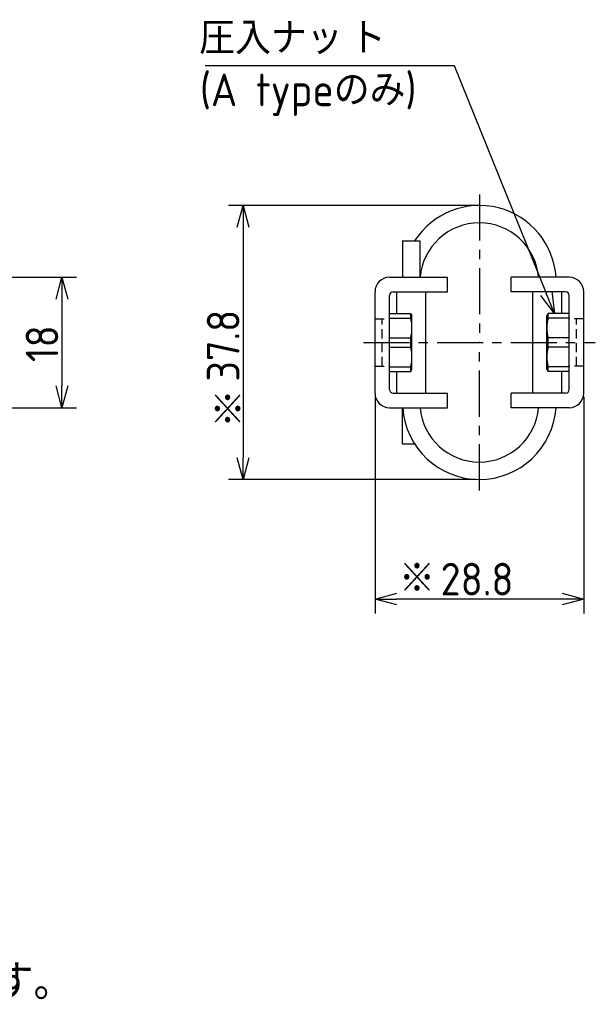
# Model space of a CAD drawing. Extents: x -73 to 309, y 149 to 285.
# Tile 11 of 11: x 229 to 309, y 149 to 285. Entities that reach past the tile are written whole.
import ezdxf

# ---------------------------------------------------------------- set-up
doc = ezdxf.new("R2010")
doc.units = 0
doc.header["$LTSCALE"] = 0.2
doc.linetypes.add('CENTER', pattern=[50.8, 31.75, -6.35, 6.35, -6.35])
doc.linetypes.add('HIDDEN', pattern=[9.525, 6.35, -3.175])
doc.layers.get('0').update_dxf_attribs({"linetype": 'CONTINUOUS'})
doc.layers.get('DEFPOINTS').update_dxf_attribs({"linetype": 'CONTINUOUS'})
doc.layers.add('18-0-CON', color=3, linetype='CONTINUOUS')
doc.layers.add('18-2-CEN', color=1, linetype='CENTER')
doc.styles.add('DIMENSION', font='isocp.shx', dxfattribs={"bigfont": 'bigfont.shx'})
doc.styles.get("Standard").update_dxf_attribs({"font": 'isocp.shx', "bigfont": 'bigfont.shx'})
doc.dimstyles.get("Standard").update_dxf_attribs({"dimtxt": 0.18, "dimasz": 0.18, "dimexe": 0.18, "dimexo": 0.0625, "dimgap": 0.09, "dimtad": 0, "dimtih": 1, "dimtoh": 1, "dimzin": 0, "dimcen": 0.09, "dimazin": 3, "dimtfac": 1, "dimtofl": 0, "dimtmove": 0, "dimatfit": 3})

# ---------------------------------------------------------------- blocks, each defined once
blk = doc.blocks.new('_OPEN30')
at = {"color": 0, "linetype": 'BYBLOCK'}
for p, q in [((-1, 0.268), (0, 0)), ((0, 0), (-1, -0.268)), ((0, 0), (-1, 0))]:
    blk.add_line(p, q, dxfattribs=at)
blk = doc.blocks.new('*U27')
at = {"color": 0, "style": 'DIMENSION'}
blk.add_text('18', height=4.5, rotation=90, dxfattribs=at).set_placement((234.5, 237.7))
blk = doc.blocks.new('*D26')
at = {"color": 0}
for p, q in [((198.3, 249.4), (237, 249.4)), ((235, 246.4), (235, 234.4)), ((198.3, 231.4), (237, 231.4))]:
    blk.add_line(p, q, dxfattribs=at)
at = {"layer": 'DEFPOINTS', "color": 0}
for p in [(197.8, 249.4), (197.8, 231.4), (235, 231.4)]:
    blk.add_point(p, dxfattribs=at)
at = {"color": 0, "xscale": 3, "yscale": 3, "zscale": 3}
for p, rotation in [((235, 249.4), 90), ((235, 231.4), 270)]:
    blk.add_blockref('_OPEN30', p, dxfattribs=dict(at, rotation=rotation))
at = {"layer": '18-0-CON'}
blk.add_blockref('*U27', (0, 0), dxfattribs=at)
blk = doc.blocks.new('*U41')
at = {"color": 0, "style": 'DIMENSION'}
blk.add_text('28.8', height=4.5, dxfattribs=at).set_placement((287.26, 205.5))
blk = doc.blocks.new('*D40')
at = {"color": 0}
for p, q in [((278.21, 232.9), (278.21, 203)), ((307.01, 232.9), (307.01, 203)), ((304.01, 205), (281.21, 205))]:
    blk.add_line(p, q, dxfattribs=at)
at = {"layer": 'DEFPOINTS', "color": 0}
for p in [(278.21, 233.4), (307.01, 233.4), (278.21, 205)]:
    blk.add_point(p, dxfattribs=at)
at = {"color": 0, "xscale": 3, "yscale": 3, "zscale": 3, "rotation": 180}
blk.add_blockref('_OPEN30', (278.21, 205), dxfattribs=at)
at = {"color": 0, "xscale": 3, "yscale": 3, "zscale": 3}
blk.add_blockref('_OPEN30', (307.01, 205), dxfattribs=at)
at = {"layer": '18-0-CON'}
blk.add_blockref('*U41', (0, 0), dxfattribs=at)
blk = doc.blocks.new('*U43')
at = {"color": 0, "style": 'DIMENSION'}
blk.add_text('37.8', height=4.5, rotation=90, dxfattribs=at).set_placement((259.5, 235))
blk = doc.blocks.new('*D42')
at = {"color": 0}
for p, q in [((292.11, 259.3), (258, 259.3)), ((260, 256.3), (260, 224.5)), ((292.11, 221.5), (258, 221.5))]:
    blk.add_line(p, q, dxfattribs=at)
at = {"layer": 'DEFPOINTS', "color": 0}
for p in [(292.61, 259.3), (260, 221.5), (292.61, 221.5)]:
    blk.add_point(p, dxfattribs=at)
at = {"color": 0, "xscale": 3, "yscale": 3, "zscale": 3}
for p, rotation in [((260, 259.3), 90), ((260, 221.5), 270)]:
    blk.add_blockref('_OPEN30', p, dxfattribs=dict(at, rotation=rotation))
at = {"layer": '18-0-CON'}
blk.add_blockref('*U43', (0, 0), dxfattribs=at)
blk = doc.blocks.new('*U98')
at = {"color": 0}
blk.add_text('(A typeのみ)', height=4.5, dxfattribs=at).set_placement((254.05, 273))
blk = doc.blocks.new('*U100')
blk.add_text('また、ヘリカル防振器はレベリング機能が御座いませんので、お客様にてシム等を用いてレベリングをお願い致します。', height=5).set_placement((-60.43, 149.67))
blk = doc.blocks.new('*U101')
at = {"layer": '18-0-CON'}
blk.add_text('※', height=4.5, dxfattribs=at).set_placement((255.39, 228.81))
blk = doc.blocks.new('*U102')
at = {"layer": '18-0-CON'}
blk.add_text('※', height=4.5, dxfattribs=at).set_placement((281.52, 205.59))

msp = doc.modelspace()

# ---------------------------------------------------------------- linework, layer by layer
for p, q in [((282.006, 254.403), (284.406, 254.403)), ((280.206, 249.403), (288.206, 249.403)), ((288.206, 247.403), (288.206, 249.403)), ((305.006, 249.403), (297.006, 249.403)), ((297.006, 247.403), (297.006, 249.403)), ((278.206, 233.403), (278.206, 247.403)), ((280.706, 247.403), (288.206, 247.403)), ((281.206, 244.403), (281.206, 247.403)), ((285.206, 233.403), (285.206, 247.403)), ((304.506, 247.403), (297.006, 247.403)), ((300.006, 233.403), (300.006, 247.403)), ((304.006, 244.403), (304.006, 247.403)), ((307.006, 233.403), (307.006, 247.403)), ((280.206, 233.903), (280.206, 246.903)), ((305.006, 233.903), (305.006, 246.903)), ((280.206, 244.403), (283.133, 244.403)), ((280.206, 243.773), (283.133, 243.773)), ((283.133, 243.773), (283.133, 244.403)), ((283.133, 244.403), (283.306, 244.103)), ((283.306, 236.703), (283.306, 244.103)), ((302.08, 244.403), (301.906, 244.103)), ((301.906, 236.703), (301.906, 244.103)), ((305.006, 244.403), (302.08, 244.403)), ((302.08, 243.773), (302.08, 244.403)), ((305.006, 243.773), (302.08, 243.773)), ((280.206, 241.038), (283.133, 241.038)), ((283.133, 239.768), (283.133, 241.038)), ((305.006, 241.038), (302.08, 241.038)), ((302.08, 239.768), (302.08, 241.038)), ((280.206, 239.768), (283.133, 239.768)), ((305.006, 239.768), (302.08, 239.768)), ((280.206, 237.033), (283.133, 237.033)), ((280.206, 236.403), (283.133, 236.403)), ((281.206, 233.403), (281.206, 236.403)), ((283.133, 236.403), (283.133, 237.033)), ((283.133, 236.403), (283.306, 236.703)), ((302.08, 236.403), (301.906, 236.703)), ((305.006, 237.033), (302.08, 237.033)), ((302.08, 236.403), (302.08, 237.033)), ((305.006, 236.403), (302.08, 236.403)), ((304.006, 233.403), (304.006, 236.403)), ((280.706, 233.403), (288.206, 233.403)), ((288.206, 231.403), (288.206, 233.403)), ((304.506, 233.403), (297.006, 233.403)), ((297.006, 231.403), (297.006, 233.403)), ((280.206, 231.403), (288.206, 231.403)), ((305.006, 231.403), (297.006, 231.403)), ((282.006, 226.403), (283.669, 226.403))]:
    msp.add_line(p, q)
at = {"color": 0}
for p, q in [((282.006, 254.403), (282.006, 249.403)), ((284.406, 254.403), (284.406, 249.403)), ((282.006, 226.403), (282.006, 231.403))]:
    msp.add_line(p, q, dxfattribs=at)
at = {"color": 0, "linetype": 'HIDDEN'}
for p, q in [((278.206, 243.653), (280.206, 243.653)), ((279.206, 237.153), (279.206, 243.653)), ((307.006, 243.653), (305.006, 243.653)), ((306.006, 237.153), (306.006, 243.653)), ((278.206, 237.153), (280.206, 237.153)), ((307.006, 237.153), (305.006, 237.153))]:
    msp.add_line(p, q, dxfattribs=at)
at = {"color": 0}
msp.add_lwpolyline([(301.856, 247.158), (289.179, 278.571), (254.779, 278.571)], dxfattribs=at)
for centre, radius, start, end in [((292.606, 248.703), 10.6, 3.78644, 147.47036), ((292.606, 248.703), 8.2, 4.89706, 175.10294), ((280.206, 247.403), 2, 90, 180), ((305.006, 247.403), 2, 0, 90), ((280.706, 246.903), 0.5, 90, 180), ((304.506, 246.903), 0.5, 0, 90), ((277.853, 242.405), 5.455, 345.48138, 14.51862), ((307.36, 242.405), 5.455, 165.48138, 194.51862), ((277.853, 238.4), 5.455, 345.48138, 14.51862), ((307.36, 238.4), 5.455, 165.48138, 194.51862), ((280.706, 233.903), 0.5, 180, 270), ((304.506, 233.903), 0.5, 270, 0), ((280.206, 233.403), 2, 180, 270), ((305.006, 233.403), 2, 270, 0), ((292.606, 232.103), 10.6, 183.78644, 356.21356), ((292.606, 232.103), 8.2, 184.89706, 355.10294)]:
    msp.add_arc(centre, radius, start, end)
at = {"layer": '18-2-CEN', "color": 0}
for p, q in [((292.606, 260.803), (292.606, 240.403)), ((276.606, 240.403), (308.606, 240.403)), ((292.606, 220.003), (292.606, 240.403))]:
    msp.add_line(p, q, dxfattribs=at)

# ---------------------------------------------------------------- block references
for name in ['*U98', '*U100']:
    msp.add_blockref(name, (0, 0))
at = {"color": 0, "xscale": 2.999999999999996, "yscale": 2.999999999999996, "zscale": 2.999999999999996, "rotation": 291.9464500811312}
msp.add_blockref('_OPEN30', (302.967, 244.403), dxfattribs=at)
at = {"layer": '18-0-CON'}
for name in ['*U101', '*U102']:
    msp.add_blockref(name, (0, 0), dxfattribs=at)

# ---------------------------------------------------------------- texts
at = {"color": 0}
for s, p in [('圧入ナッ', (253.934, 280.152)), ('ト', (274.742, 280.152))]:
    msp.add_text(s, height=4.5, dxfattribs=at).set_placement(p)

# ---------------------------------------------------------------- dimensions: what is measured, and where the dimension line sits
for base, p1, p2, picture, middle in [((260, 221.503), (292.606, 259.303), (292.606, 221.503), '*D42', (257.25, 240.403)), ((235, 231.403), (197.799, 249.403), (197.799, 231.403), '*D26', (232.25, 240.403))]:
    dim = msp.add_linear_dim(base=base, p1=p1, p2=p2, angle=90, dimstyle='Standard', override={"dimscale": 1, "dimclrd": 0, "dimclre": 0, "dimclrt": 0, "dimtol": 0, "dimtp": 0.1, "dimtm": 0}, dxfattribs=at)
    dim.commit()
    dim.dimension.update_dxf_attribs({"geometry": picture, "text_midpoint": middle})
dim = msp.add_linear_dim(base=(278.206, 205), p1=(307.006, 233.403), p2=(278.206, 233.403), dimstyle='Standard', override={"dimscale": 1, "dimclrd": 0, "dimclre": 0, "dimclrt": 0, "dimtol": 0, "dimtp": 0.1, "dimtm": 0}, dxfattribs=at)
dim.commit()
dim.dimension.update_dxf_attribs({"geometry": '*D40', "text_midpoint": (292.606, 207.75)})

doc.saveas('drawing.dxf')
